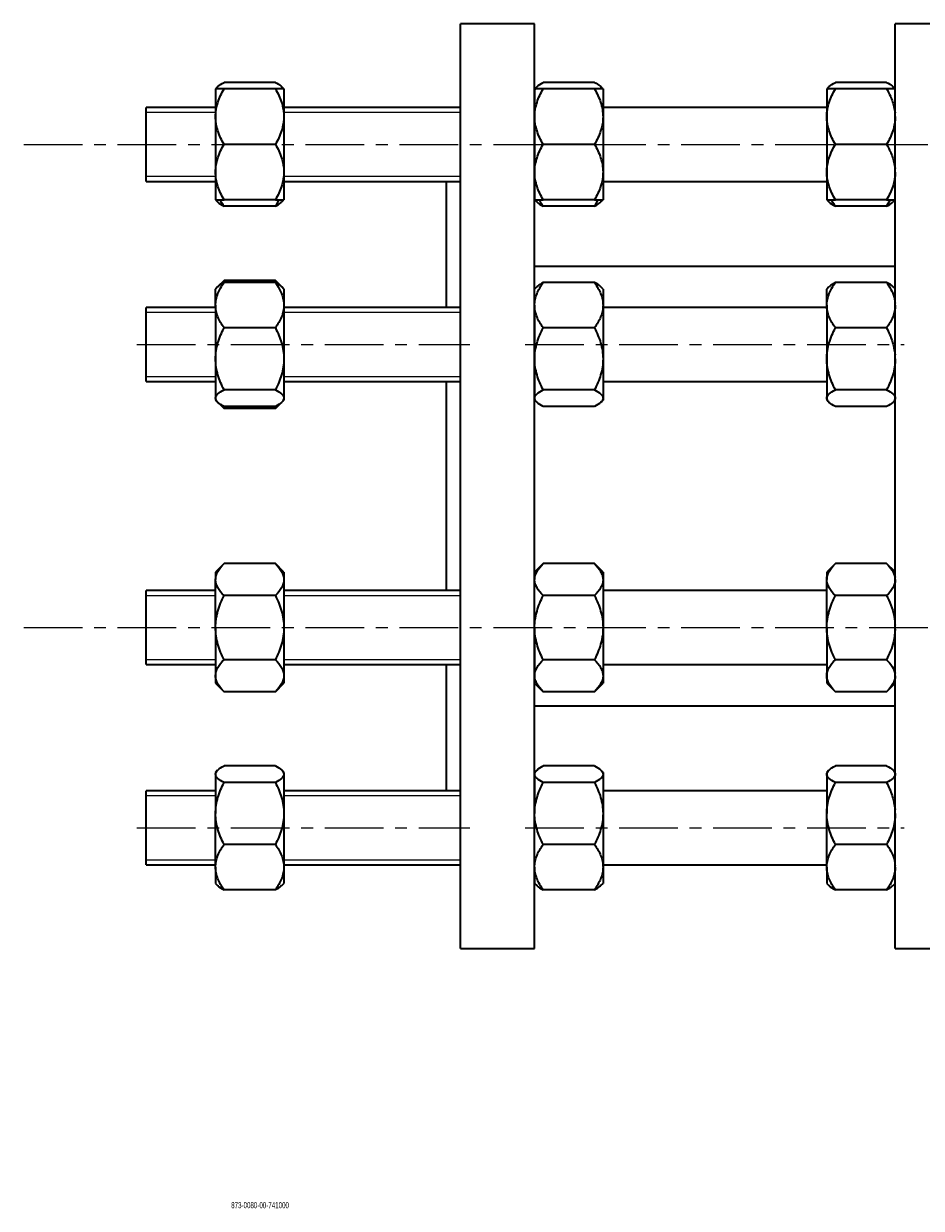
# Model space of a CAD drawing. Header units: millimetres. Extents: x -40 to 614, y 1 to 257.
# Tile 1 of 3: x -40 to 154, y 1 to 257. Entities that reach past the tile are written whole.
import ezdxf

# ---------------------------------------------------------------- set-up
doc = ezdxf.new("R2010")
doc.units = ezdxf.units.MM
doc.linetypes.add('CENTERX2', pattern=[20.32, 12.7, -2.54, 2.54, -2.54])
doc.layers.add('NOTE', color=7, linetype='Continuous')
doc.layers.add('SLD-0', color=179, linetype='Continuous')
doc.styles.add('SLDTEXTSTYLE0', font='TXT', dxfattribs={"width": 0.605})

msp = doc.modelspace()

# ---------------------------------------------------------------- linework, layer by layer
at = {"color": 7, "linetype": 'Continuous', "lineweight": 35}
for p, q in [((70.26, 257.48), (54.26, 257.48)), ((54.26, 57.48), (54.26, 257.48)), ((70.26, 57.48), (70.26, 257.48)), ((164.26, 257.48), (148.26, 257.48)), ((148.26, 57.48), (148.26, 257.48)), ((1.71, 243.84), (1.26, 243.39)), ((1.26, 243.39), (1.26, 237.39)), ((14.2, 244.78), (3.12, 244.78)), ((14.2, 243.39), (3.12, 243.39)), ((16.06, 243.39), (15.6, 243.85)), ((16.06, 243.39), (16.06, 237.39)), ((70.74, 243.84), (70.29, 243.39)), ((70.29, 243.39), (70.29, 237.39)), ((83.23, 244.78), (72.15, 244.78)), ((83.23, 243.39), (72.15, 243.39)), ((85.09, 243.39), (84.63, 243.85)), ((85.09, 243.39), (85.09, 237.39)), ((133.95, 243.84), (133.5, 243.39)), ((133.5, 243.39), (133.5, 237.39)), ((146.44, 244.78), (135.36, 244.78)), ((146.44, 243.39), (135.36, 243.39)), ((148.26, 243.43), (147.84, 243.85)), ((1.26, 239.39), (-13.74, 239.39)), ((-13.74, 231.39), (-13.74, 239.39)), ((54.26, 239.39), (16.06, 239.39)), ((70.29, 239.39), (70.26, 239.39)), ((133.5, 239.39), (85.09, 239.39)), ((1.26, 237.39), (1.26, 225.39)), ((16.06, 237.39), (16.06, 225.39)), ((70.29, 237.39), (70.29, 225.39)), ((85.09, 237.39), (85.09, 225.39)), ((133.5, 237.39), (133.5, 225.39)), ((-13.74, 223.39), (-13.74, 231.39)), ((14.2, 231.39), (3.12, 231.39)), ((83.23, 231.39), (72.15, 231.39)), ((146.44, 231.39), (135.36, 231.39)), ((-13.74, 223.39), (1.26, 223.39)), ((1.26, 225.39), (1.26, 219.39)), ((16.06, 225.39), (16.06, 219.39)), ((16.06, 223.39), (54.26, 223.39)), ((51.26, 196.1), (51.26, 223.39)), ((70.26, 223.39), (70.29, 223.39)), ((70.29, 225.39), (70.29, 219.39)), ((85.09, 225.39), (85.09, 219.39)), ((85.09, 223.39), (133.5, 223.39)), ((133.5, 225.39), (133.5, 219.39)), ((1.26, 219.39), (1.71, 218.95)), ((14.2, 219.39), (3.12, 219.39)), ((14.2, 218.01), (3.12, 218.01)), ((14.95, 219.39), (14.2, 218.01)), ((15.6, 218.93), (16.06, 219.39)), ((70.29, 219.39), (70.74, 218.95)), ((83.23, 219.39), (72.15, 219.39)), ((83.23, 218.01), (72.15, 218.01)), ((83.98, 219.39), (83.23, 218.01)), ((84.63, 218.93), (85.09, 219.39)), ((133.5, 219.39), (133.95, 218.95)), ((146.44, 219.39), (135.36, 219.39)), ((146.44, 218.01), (135.36, 218.01)), ((147.19, 219.39), (146.44, 218.01)), ((147.84, 218.93), (148.26, 219.35)), ((148.26, 204.98), (70.26, 204.98)), ((1.72, 200.56), (1.26, 200.1)), ((1.26, 196.58), (1.26, 200.1)), ((3.12, 201.95), (1.72, 200.56)), ((2.36, 201.01), (3.12, 201.95)), ((14.2, 201.95), (3.12, 201.95)), ((14.2, 201.48), (3.12, 201.48)), ((15.61, 200.55), (14.2, 201.95)), ((14.2, 201.95), (15.05, 200.94)), ((16.06, 200.1), (15.61, 200.55)), ((16.06, 200.1), (16.06, 196.58)), ((70.75, 200.56), (70.29, 200.1)), ((70.29, 196.58), (70.29, 200.1)), ((83.23, 201.48), (72.15, 201.48)), ((85.09, 200.1), (84.64, 200.55)), ((85.09, 200.1), (85.09, 196.58)), ((133.96, 200.56), (133.5, 200.1)), ((133.5, 196.58), (133.5, 200.1)), ((146.44, 201.48), (135.36, 201.48)), ((148.26, 200.14), (147.85, 200.55)), ((1.26, 196.1), (-13.74, 196.1)), ((-13.74, 182.44), (-13.74, 196.1)), ((1.26, 196.58), (1.26, 184.99)), ((16.06, 196.58), (16.06, 184.99)), ((54.26, 196.1), (16.06, 196.1)), ((70.29, 196.1), (70.26, 196.1)), ((70.29, 196.58), (70.29, 184.99)), ((85.09, 196.58), (85.09, 184.99)), ((133.5, 196.1), (85.09, 196.1)), ((133.5, 196.58), (133.5, 184.99)), ((14.2, 191.68), (3.12, 191.68)), ((83.23, 191.68), (72.15, 191.68)), ((146.44, 191.68), (135.36, 191.68)), ((1.26, 184.99), (1.26, 176.51)), ((16.06, 184.99), (16.06, 176.51)), ((70.29, 184.99), (70.29, 176.51)), ((85.09, 184.99), (85.09, 176.51)), ((133.5, 184.99), (133.5, 176.51)), ((-13.74, 180.1), (-13.74, 182.44)), ((-13.74, 180.1), (1.26, 180.1)), ((16.06, 180.1), (54.26, 180.1)), ((51.26, 134.87), (51.26, 180.1)), ((70.26, 180.1), (70.29, 180.1)), ((85.09, 180.1), (133.5, 180.1)), ((14.2, 178.3), (3.12, 178.3)), ((83.23, 178.3), (72.15, 178.3)), ((146.44, 178.3), (135.36, 178.3)), ((1.26, 176.51), (1.26, 176.1)), ((1.26, 176.1), (1.72, 175.64)), ((1.81, 175.54), (3.12, 174.24)), ((3.12, 174.24), (2.31, 175.22)), ((14.2, 174.71), (3.12, 174.71)), ((14.2, 174.24), (3.12, 174.24)), ((14.2, 174.24), (15.57, 175.61)), ((14.98, 175.22), (14.2, 174.24)), ((15.61, 175.65), (16.06, 176.1)), ((16.06, 176.51), (16.06, 176.1)), ((70.29, 176.51), (70.29, 176.1)), ((70.29, 176.1), (70.75, 175.64)), ((83.23, 174.71), (72.15, 174.71)), ((84.64, 175.65), (85.09, 176.1)), ((85.09, 176.51), (85.09, 176.1)), ((133.5, 176.51), (133.5, 176.1)), ((133.5, 176.1), (133.96, 175.64)), ((146.44, 174.71), (135.36, 174.71)), ((147.85, 175.65), (148.26, 176.06)), ((3.12, 140.72), (1.26, 138.87)), ((1.26, 138.87), (1.26, 137.26)), ((14.2, 140.72), (3.12, 140.72)), ((16.06, 138.87), (14.2, 140.72)), ((16.06, 138.87), (16.06, 137.26)), ((72.15, 140.72), (70.29, 138.87)), ((70.29, 138.87), (70.29, 137.26)), ((83.23, 140.72), (72.15, 140.72)), ((85.09, 138.87), (83.23, 140.72)), ((85.09, 138.87), (85.09, 137.26)), ((135.36, 140.72), (133.5, 138.87)), ((133.5, 138.87), (133.5, 137.26)), ((146.44, 140.72), (135.36, 140.72)), ((148.26, 138.91), (146.44, 140.72)), ((1.26, 126.87), (1.26, 137.26)), ((16.06, 137.26), (16.06, 126.87)), ((70.29, 126.87), (70.29, 137.26)), ((85.09, 137.26), (85.09, 126.87)), ((133.5, 126.87), (133.5, 137.26)), ((1.26, 134.87), (-13.74, 134.87)), ((-13.74, 118.87), (-13.74, 134.87)), ((14.2, 133.8), (3.12, 133.8)), ((54.26, 134.87), (16.06, 134.87)), ((70.29, 134.87), (70.26, 134.87)), ((83.23, 133.8), (72.15, 133.8)), ((133.5, 134.87), (85.09, 134.87)), ((146.44, 133.8), (135.36, 133.8)), ((1.26, 126.87), (1.26, 116.48)), ((16.06, 126.87), (16.06, 116.48)), ((70.29, 126.87), (70.29, 116.48)), ((85.09, 126.87), (85.09, 116.48)), ((133.5, 126.87), (133.5, 116.48)), ((-13.74, 118.87), (1.26, 118.87)), ((14.2, 119.94), (3.12, 119.94)), ((16.06, 118.87), (54.26, 118.87)), ((51.26, 91.57), (51.26, 118.87)), ((70.26, 118.87), (70.29, 118.87)), ((83.23, 119.94), (72.15, 119.94)), ((85.09, 118.87), (133.5, 118.87)), ((146.44, 119.94), (135.36, 119.94)), ((1.26, 116.48), (1.26, 114.87)), ((16.06, 116.48), (16.06, 114.87)), ((70.29, 116.48), (70.29, 114.87)), ((85.09, 116.48), (85.09, 114.87)), ((133.5, 116.48), (133.5, 114.87)), ((1.26, 114.87), (3.12, 113.01)), ((14.2, 113.01), (3.12, 113.01)), ((14.2, 113.01), (16.06, 114.87)), ((70.29, 114.87), (72.15, 113.01)), ((83.23, 113.01), (72.15, 113.01)), ((83.23, 113.01), (85.09, 114.87)), ((133.5, 114.87), (135.36, 113.01)), ((146.44, 113.01), (135.36, 113.01)), ((146.44, 113.01), (148.26, 114.83)), ((70.26, 109.98), (148.26, 109.98)), ((1.71, 96.02), (1.26, 95.57)), ((1.26, 95.57), (1.26, 95.16)), ((1.26, 95.16), (1.26, 86.68)), ((14.2, 96.96), (3.12, 96.96)), ((16.06, 95.57), (15.6, 96.03)), ((16.06, 95.57), (16.06, 95.16)), ((16.06, 95.16), (16.06, 86.68)), ((70.74, 96.02), (70.29, 95.57)), ((70.29, 95.57), (70.29, 95.16)), ((70.29, 95.16), (70.29, 86.68)), ((83.23, 96.96), (72.15, 96.96)), ((85.09, 95.57), (84.63, 96.03)), ((85.09, 95.57), (85.09, 95.16)), ((85.09, 95.16), (85.09, 86.68)), ((133.95, 96.02), (133.5, 95.57)), ((133.5, 95.57), (133.5, 95.16)), ((133.5, 95.16), (133.5, 86.68)), ((146.44, 96.96), (135.36, 96.96)), ((148.26, 95.61), (147.84, 96.03)), ((14.2, 93.37), (3.12, 93.37)), ((83.23, 93.37), (72.15, 93.37)), ((146.44, 93.37), (135.36, 93.37)), ((1.26, 91.57), (-13.74, 91.57)), ((-13.74, 75.57), (-13.74, 91.57)), ((54.26, 91.57), (16.06, 91.57)), ((70.29, 91.57), (70.26, 91.57)), ((133.5, 91.57), (85.09, 91.57)), ((1.26, 75.09), (1.26, 86.68)), ((16.06, 86.68), (16.06, 75.09)), ((70.29, 75.09), (70.29, 86.68)), ((85.09, 86.68), (85.09, 75.09)), ((133.5, 75.09), (133.5, 86.68)), ((14.2, 79.99), (3.12, 79.99)), ((83.23, 79.99), (72.15, 79.99)), ((146.44, 79.99), (135.36, 79.99)), ((-13.74, 75.57), (1.26, 75.57)), ((1.26, 75.09), (1.26, 71.57)), ((16.06, 75.57), (54.26, 75.57)), ((16.06, 75.09), (16.06, 71.57)), ((70.26, 75.57), (70.29, 75.57)), ((70.29, 75.09), (70.29, 71.57)), ((85.09, 75.57), (133.5, 75.57)), ((85.09, 75.09), (85.09, 71.57)), ((133.5, 75.09), (133.5, 71.57)), ((1.26, 71.57), (1.71, 71.12)), ((14.2, 70.19), (3.12, 70.19)), ((15.6, 71.11), (16.06, 71.57)), ((70.29, 71.57), (70.74, 71.12)), ((83.23, 70.19), (72.15, 70.19)), ((84.63, 71.11), (85.09, 71.57)), ((133.5, 71.57), (133.95, 71.12)), ((146.44, 70.19), (135.36, 70.19)), ((147.84, 71.11), (148.26, 71.53)), ((54.26, 57.48), (70.26, 57.48)), ((148.26, 57.48), (164.26, 57.48))]:
    msp.add_line(p, q, dxfattribs=at)
at = {"color": 7, "linetype": 'Continuous', "lineweight": 18}
for p, q in [((1.26, 238.29), (-13.74, 238.29)), ((54.26, 238.29), (16.06, 238.29)), ((-13.74, 224.49), (1.26, 224.49)), ((16.06, 224.49), (54.26, 224.49)), ((1.26, 195), (-13.74, 195)), ((54.26, 195), (16.06, 195)), ((-13.74, 181.2), (1.26, 181.2)), ((16.06, 181.2), (54.26, 181.2)), ((1.26, 133.77), (-13.74, 133.77)), ((54.26, 133.77), (16.06, 133.77)), ((-13.74, 119.97), (1.26, 119.97)), ((16.06, 119.97), (54.26, 119.97)), ((1.26, 90.47), (-13.74, 90.47)), ((54.26, 90.47), (16.06, 90.47)), ((-13.74, 76.67), (1.26, 76.67)), ((16.06, 76.67), (54.26, 76.67))]:
    msp.add_line(p, q, dxfattribs=at)
at = {"color": 7, "linetype": 'Continuous', "lineweight": 35}
for points, knots in [([(1.26, 237.39), (1.26, 238.44), (1.44, 239.46), (2.11, 241.49), (2.57, 242.45), (3.12, 243.39)], [0, 0, 0, 0, 0.5, 0.5, 1, 1, 1, 1]), ([(3.12, 243.39), (2.85, 243.39), (2.59, 243.39), (2.14, 243.39), (1.94, 243.39), (1.61, 243.39), (1.48, 243.39), (1.3, 243.39), (1.26, 243.39), (1.26, 243.39)], [0, 0, 0, 0, 0.25, 0.25, 0.5, 0.5, 0.75, 0.75, 1, 1, 1, 1]), ([(1.46, 243.34), (1.54, 243.53), (1.73, 244.04), (2.59, 244.5), (3.12, 244.78)], [0, 0, 0, 0, 0.3876435, 1, 1, 1, 1]), ([(14.2, 244.78), (14.66, 244.53), (15.47, 244.09), (15.76, 243.61), (15.89, 243.39)], [0, 0, 0, 0, 0.554745, 1, 1, 1, 1]), ([(14.2, 243.39), (14.75, 242.45), (15.21, 241.49), (15.7, 240), (15.83, 239.49), (16.01, 238.45), (16.06, 237.92), (16.06, 237.39)], [0, 0, 0, 0, 0.5, 0.5, 0.75, 0.75, 1, 1, 1, 1]), ([(16.06, 243.39), (16.06, 243.39), (16.01, 243.39), (15.88, 243.39), (15.83, 243.39), (15.7, 243.39), (15.62, 243.39), (15.21, 243.39), (14.74, 243.39), (14.2, 243.39)], [0, 0, 0, 0, 0.25, 0.25, 0.375, 0.375, 0.5, 0.5, 1, 1, 1, 1]), ([(70.29, 237.39), (70.29, 238.44), (70.48, 239.46), (71.14, 241.49), (71.61, 242.45), (72.15, 243.39)], [0, 0, 0, 0, 0.5, 0.5, 1, 1, 1, 1]), ([(72.15, 243.39), (71.88, 243.39), (71.62, 243.39), (71.17, 243.39), (70.98, 243.39), (70.65, 243.39), (70.51, 243.39), (70.34, 243.39), (70.29, 243.39), (70.29, 243.39)], [0, 0, 0, 0, 0.25, 0.25, 0.5, 0.5, 0.75, 0.75, 1, 1, 1, 1]), ([(70.44, 243.25), (70.53, 243.48), (70.73, 244.01), (71.63, 244.5), (72.15, 244.78)], [0, 0, 0, 0, 0.41914, 1, 1, 1, 1]), ([(83.23, 244.78), (83.69, 244.53), (84.5, 244.09), (84.79, 243.61), (84.92, 243.39)], [0, 0, 0, 0, 0.554745, 1, 1, 1, 1]), ([(83.23, 243.39), (83.78, 242.45), (84.24, 241.49), (84.73, 240), (84.86, 239.49), (85.04, 238.45), (85.09, 237.92), (85.09, 237.39)], [0, 0, 0, 0, 0.5, 0.5, 0.75, 0.75, 1, 1, 1, 1]), ([(85.09, 243.39), (85.09, 243.39), (85.05, 243.39), (84.91, 243.39), (84.86, 243.39), (84.73, 243.39), (84.65, 243.39), (84.24, 243.39), (83.77, 243.39), (83.23, 243.39)], [0, 0, 0, 0, 0.25, 0.25, 0.375, 0.375, 0.5, 0.5, 1, 1, 1, 1]), ([(133.5, 237.39), (133.5, 238.44), (133.68, 239.46), (134.35, 241.49), (134.81, 242.45), (135.36, 243.39)], [0, 0, 0, 0, 0.5, 0.5, 1, 1, 1, 1]), ([(135.36, 243.39), (135.09, 243.39), (134.83, 243.39), (134.38, 243.39), (134.18, 243.39), (133.85, 243.39), (133.72, 243.39), (133.54, 243.39), (133.5, 243.39), (133.5, 243.39)], [0, 0, 0, 0, 0.25, 0.25, 0.5, 0.5, 0.75, 0.75, 1, 1, 1, 1]), ([(133.65, 243.25), (133.74, 243.48), (133.94, 244.01), (134.84, 244.5), (135.36, 244.78)], [0, 0, 0, 0, 0.41914, 1, 1, 1, 1]), ([(146.44, 244.78), (146.9, 244.53), (147.71, 244.09), (148, 243.61), (148.13, 243.39)], [0, 0, 0, 0, 0.554745, 1, 1, 1, 1]), ([(146.44, 243.39), (146.89, 242.57), (147.79, 240.91), (148.1, 239.1), (148.26, 238.19)], [0, 0, 0, 0, 0.495227, 1, 1, 1, 1]), ([(148.3, 243.39), (148.3, 243.39), (148.25, 243.39), (148.12, 243.39), (148.07, 243.39), (147.94, 243.39), (147.86, 243.39), (147.45, 243.39), (146.98, 243.39), (146.44, 243.39)], [0, 0, 0, 0, 0.25, 0.25, 0.375, 0.375, 0.5, 0.5, 1, 1, 1, 1]), ([(3.12, 231.39), (2.57, 232.33), (2.11, 233.3), (1.62, 234.79), (1.49, 235.3), (1.31, 236.33), (1.26, 236.87), (1.26, 237.39)], [0, 0, 0, 0, 0.5, 0.5, 0.75, 0.75, 1, 1, 1, 1]), ([(16.06, 237.39), (16.06, 236.35), (15.87, 235.32), (15.21, 233.3), (14.75, 232.33), (14.2, 231.39)], [0, 0, 0, 0, 0.5, 0.5, 1, 1, 1, 1]), ([(72.15, 231.39), (71.6, 232.33), (71.14, 233.3), (70.65, 234.79), (70.52, 235.3), (70.34, 236.33), (70.29, 236.87), (70.29, 237.39)], [0, 0, 0, 0, 0.5, 0.5, 0.75, 0.75, 1, 1, 1, 1]), ([(85.09, 237.39), (85.09, 236.35), (84.91, 235.32), (84.24, 233.3), (83.78, 232.33), (83.23, 231.39)], [0, 0, 0, 0, 0.5, 0.5, 1, 1, 1, 1]), ([(135.36, 231.39), (134.81, 232.33), (134.35, 233.3), (133.86, 234.79), (133.73, 235.3), (133.55, 236.33), (133.5, 236.87), (133.5, 237.39)], [0, 0, 0, 0, 0.5, 0.5, 0.75, 0.75, 1, 1, 1, 1]), ([(148.3, 237.39), (148.3, 236.35), (148.12, 235.32), (147.45, 233.3), (146.99, 232.33), (146.44, 231.39)], [0, 0, 0, 0, 0.5, 0.5, 1, 1, 1, 1]), ([(1.26, 225.39), (1.26, 226.44), (1.44, 227.46), (2.11, 229.49), (2.57, 230.45), (3.12, 231.39)], [0, 0, 0, 0, 0.5, 0.5, 1, 1, 1, 1]), ([(14.2, 231.39), (14.75, 230.45), (15.21, 229.49), (15.7, 228), (15.83, 227.49), (16.01, 226.45), (16.06, 225.92), (16.06, 225.39)], [0, 0, 0, 0, 0.5, 0.5, 0.75, 0.75, 1, 1, 1, 1]), ([(70.29, 225.39), (70.29, 226.44), (70.48, 227.46), (71.14, 229.49), (71.61, 230.45), (72.15, 231.39)], [0, 0, 0, 0, 0.5, 0.5, 1, 1, 1, 1]), ([(83.23, 231.39), (83.78, 230.45), (84.24, 229.49), (84.73, 228), (84.86, 227.49), (85.04, 226.45), (85.09, 225.92), (85.09, 225.39)], [0, 0, 0, 0, 0.5, 0.5, 0.75, 0.75, 1, 1, 1, 1]), ([(133.5, 225.39), (133.5, 226.44), (133.68, 227.46), (134.35, 229.49), (134.81, 230.45), (135.36, 231.39)], [0, 0, 0, 0, 0.5, 0.5, 1, 1, 1, 1]), ([(146.44, 231.39), (146.89, 230.57), (147.79, 228.91), (148.1, 227.1), (148.26, 226.19)], [0, 0, 0, 0, 0.495227, 1, 1, 1, 1]), ([(3.12, 219.39), (2.57, 220.33), (2.11, 221.3), (1.62, 222.79), (1.49, 223.3), (1.31, 224.33), (1.26, 224.87), (1.26, 225.39)], [0, 0, 0, 0, 0.5, 0.5, 0.75, 0.75, 1, 1, 1, 1]), ([(16.06, 225.39), (16.06, 224.35), (15.87, 223.32), (15.21, 221.3), (14.75, 220.33), (14.2, 219.39)], [0, 0, 0, 0, 0.5, 0.5, 1, 1, 1, 1]), ([(72.15, 219.39), (71.6, 220.33), (71.14, 221.3), (70.65, 222.79), (70.52, 223.3), (70.34, 224.33), (70.29, 224.87), (70.29, 225.39)], [0, 0, 0, 0, 0.5, 0.5, 0.75, 0.75, 1, 1, 1, 1]), ([(85.09, 225.39), (85.09, 224.35), (84.91, 223.32), (84.24, 221.3), (83.78, 220.33), (83.23, 219.39)], [0, 0, 0, 0, 0.5, 0.5, 1, 1, 1, 1]), ([(135.36, 219.39), (134.81, 220.33), (134.35, 221.3), (133.86, 222.79), (133.73, 223.3), (133.55, 224.33), (133.5, 224.87), (133.5, 225.39)], [0, 0, 0, 0, 0.5, 0.5, 0.75, 0.75, 1, 1, 1, 1]), ([(148.3, 225.39), (148.3, 224.35), (148.12, 223.32), (147.45, 221.3), (146.99, 220.33), (146.44, 219.39)], [0, 0, 0, 0, 0.5, 0.5, 1, 1, 1, 1]), ([(1.26, 219.39), (1.26, 219.39), (1.3, 219.39), (1.44, 219.39), (1.49, 219.39), (1.62, 219.39), (1.7, 219.39), (2.11, 219.39), (2.58, 219.39), (3.12, 219.39)], [0, 0, 0, 0, 0.25, 0.25, 0.375, 0.375, 0.5, 0.5, 1, 1, 1, 1]), ([(1.73, 218.97), (1.75, 218.94), (1.93, 218.6), (2.55, 218.29), (3.12, 218.01)], [0, 0, 0, 0, 0.09752, 1, 1, 1, 1]), ([(3.12, 218.01), (3.05, 218.1), (2.73, 218.55), (2.48, 219.02), (2.28, 219.39)], [0, 0, 0, 0, 0.207763, 1, 1, 1, 1]), ([(14.2, 219.39), (14.47, 219.39), (14.73, 219.39), (15.18, 219.39), (15.37, 219.39), (15.7, 219.39), (15.84, 219.39), (16.01, 219.39), (16.06, 219.39), (16.06, 219.39)], [0, 0, 0, 0, 0.25, 0.25, 0.5, 0.5, 0.75, 0.75, 1, 1, 1, 1]), ([(14.2, 218.01), (14.68, 218.25), (15.28, 218.56), (15.51, 218.9), (15.56, 218.97)], [0, 0, 0, 0, 0.788468, 1, 1, 1, 1]), ([(70.29, 219.39), (70.29, 219.39), (70.34, 219.39), (70.47, 219.39), (70.52, 219.39), (70.65, 219.39), (70.73, 219.39), (71.14, 219.39), (71.61, 219.39), (72.15, 219.39)], [0, 0, 0, 0, 0.25, 0.25, 0.375, 0.375, 0.5, 0.5, 1, 1, 1, 1]), ([(70.76, 218.97), (70.78, 218.94), (70.96, 218.6), (71.58, 218.29), (72.15, 218.01)], [0, 0, 0, 0, 0.09752, 1, 1, 1, 1]), ([(72.15, 218.01), (72.08, 218.1), (71.77, 218.55), (71.51, 219.02), (71.31, 219.39)], [0, 0, 0, 0, 0.207763, 1, 1, 1, 1]), ([(83.23, 219.39), (83.51, 219.39), (83.76, 219.39), (84.21, 219.39), (84.41, 219.39), (84.74, 219.39), (84.87, 219.39), (85.05, 219.39), (85.09, 219.39), (85.09, 219.39)], [0, 0, 0, 0, 0.25, 0.25, 0.5, 0.5, 0.75, 0.75, 1, 1, 1, 1]), ([(83.23, 218.01), (83.71, 218.25), (84.31, 218.56), (84.54, 218.9), (84.59, 218.97)], [0, 0, 0, 0, 0.788468, 1, 1, 1, 1]), ([(133.5, 219.39), (133.5, 219.39), (133.55, 219.39), (133.68, 219.39), (133.73, 219.39), (133.86, 219.39), (133.94, 219.39), (134.35, 219.39), (134.82, 219.39), (135.36, 219.39)], [0, 0, 0, 0, 0.25, 0.25, 0.375, 0.375, 0.5, 0.5, 1, 1, 1, 1]), ([(133.97, 218.97), (133.99, 218.94), (134.17, 218.6), (134.79, 218.29), (135.36, 218.01)], [0, 0, 0, 0, 0.09752, 1, 1, 1, 1]), ([(135.36, 218.01), (135.29, 218.1), (134.97, 218.55), (134.72, 219.02), (134.52, 219.39)], [0, 0, 0, 0, 0.207763, 1, 1, 1, 1]), ([(146.44, 219.39), (146.71, 219.39), (146.97, 219.39), (147.42, 219.39), (147.61, 219.39), (147.94, 219.39), (148.08, 219.39), (148.25, 219.39), (148.3, 219.39), (148.3, 219.39)], [0, 0, 0, 0, 0.25, 0.25, 0.5, 0.5, 0.75, 0.75, 1, 1, 1, 1]), ([(146.44, 218.01), (146.92, 218.25), (147.52, 218.56), (147.75, 218.9), (147.8, 218.97)], [0, 0, 0, 0, 0.788468, 1, 1, 1, 1]), ([(1.26, 196.58), (1.26, 197.01), (1.3, 197.43), (1.44, 198.06), (1.49, 198.27), (1.62, 198.69), (1.7, 198.9), (2.11, 199.93), (2.58, 200.72), (3.12, 201.48)], [0, 0, 0, 0, 0.25, 0.25, 0.375, 0.375, 0.5, 0.5, 1, 1, 1, 1]), ([(3.12, 201.48), (2.64, 201.24), (2.04, 200.93), (1.81, 200.59), (1.76, 200.52)], [0, 0, 0, 0, 0.788468, 1, 1, 1, 1]), ([(14.2, 201.48), (14.47, 201.1), (14.73, 200.71), (15.18, 199.92), (15.37, 199.52), (15.7, 198.7), (15.84, 198.28), (16.01, 197.43), (16.06, 197.01), (16.06, 196.58)], [0, 0, 0, 0, 0.25, 0.25, 0.5, 0.5, 0.75, 0.75, 1, 1, 1, 1]), ([(15.59, 200.52), (15.57, 200.55), (15.39, 200.89), (14.77, 201.2), (14.2, 201.48)], [0, 0, 0, 0, 0.09752, 1, 1, 1, 1]), ([(70.29, 196.58), (70.29, 197.01), (70.34, 197.43), (70.47, 198.06), (70.52, 198.27), (70.65, 198.69), (70.73, 198.9), (71.14, 199.93), (71.61, 200.72), (72.15, 201.48)], [0, 0, 0, 0, 0.25, 0.25, 0.375, 0.375, 0.5, 0.5, 1, 1, 1, 1]), ([(72.15, 201.48), (71.67, 201.24), (71.07, 200.93), (70.84, 200.59), (70.79, 200.52)], [0, 0, 0, 0, 0.788468, 1, 1, 1, 1]), ([(83.23, 201.48), (83.51, 201.1), (83.76, 200.71), (84.21, 199.92), (84.41, 199.52), (84.74, 198.7), (84.87, 198.28), (85.05, 197.43), (85.09, 197.01), (85.09, 196.58)], [0, 0, 0, 0, 0.25, 0.25, 0.5, 0.5, 0.75, 0.75, 1, 1, 1, 1]), ([(84.62, 200.52), (84.6, 200.55), (84.42, 200.89), (83.8, 201.2), (83.23, 201.48)], [0, 0, 0, 0, 0.09752, 1, 1, 1, 1]), ([(133.5, 196.58), (133.5, 197.01), (133.55, 197.43), (133.68, 198.06), (133.73, 198.27), (133.86, 198.69), (133.94, 198.9), (134.35, 199.93), (134.82, 200.72), (135.36, 201.48)], [0, 0, 0, 0, 0.25, 0.25, 0.375, 0.375, 0.5, 0.5, 1, 1, 1, 1]), ([(135.36, 201.48), (134.88, 201.24), (134.28, 200.93), (134.05, 200.59), (134, 200.52)], [0, 0, 0, 0, 0.788468, 1, 1, 1, 1]), ([(146.44, 201.48), (146.51, 201.39), (146.93, 200.78), (147.61, 199.61), (148.17, 198.18), (148.24, 197.27), (148.26, 196.95)], [0, 0, 0, 0, 0.065927, 0.428728, 0.798575, 1, 1, 1, 1]), ([(147.83, 200.52), (147.81, 200.55), (147.63, 200.89), (147.01, 201.2), (146.44, 201.48)], [0, 0, 0, 0, 0.09752, 1, 1, 1, 1]), ([(3.12, 191.68), (2.85, 192.07), (2.59, 192.46), (2.14, 193.25), (1.94, 193.65), (1.61, 194.47), (1.48, 194.89), (1.3, 195.74), (1.26, 196.16), (1.26, 196.58)], [0, 0, 0, 0, 0.25, 0.25, 0.5, 0.5, 0.75, 0.75, 1, 1, 1, 1]), ([(16.06, 196.58), (16.06, 196.16), (16.01, 195.74), (15.88, 195.1), (15.83, 194.89), (15.7, 194.47), (15.62, 194.26), (15.21, 193.23), (14.74, 192.45), (14.2, 191.68)], [0, 0, 0, 0, 0.25, 0.25, 0.375, 0.375, 0.5, 0.5, 1, 1, 1, 1]), ([(72.15, 191.68), (71.88, 192.07), (71.62, 192.46), (71.17, 193.25), (70.98, 193.65), (70.65, 194.47), (70.51, 194.89), (70.34, 195.74), (70.29, 196.16), (70.29, 196.58)], [0, 0, 0, 0, 0.25, 0.25, 0.5, 0.5, 0.75, 0.75, 1, 1, 1, 1]), ([(85.09, 196.58), (85.09, 196.16), (85.05, 195.74), (84.91, 195.1), (84.86, 194.89), (84.73, 194.47), (84.65, 194.26), (84.24, 193.23), (83.77, 192.45), (83.23, 191.68)], [0, 0, 0, 0, 0.25, 0.25, 0.375, 0.375, 0.5, 0.5, 1, 1, 1, 1]), ([(135.36, 191.68), (135.09, 192.07), (134.83, 192.46), (134.38, 193.25), (134.18, 193.65), (133.85, 194.47), (133.72, 194.89), (133.54, 195.74), (133.5, 196.16), (133.5, 196.58)], [0, 0, 0, 0, 0.25, 0.25, 0.5, 0.5, 0.75, 0.75, 1, 1, 1, 1]), ([(148.3, 196.58), (148.3, 196.16), (148.25, 195.74), (148.12, 195.1), (148.07, 194.89), (147.94, 194.47), (147.86, 194.26), (147.45, 193.23), (146.98, 192.45), (146.44, 191.68)], [0, 0, 0, 0, 0.25, 0.25, 0.375, 0.375, 0.5, 0.5, 1, 1, 1, 1]), ([(1.26, 184.99), (1.26, 186.16), (1.44, 187.3), (2.11, 189.56), (2.57, 190.64), (3.12, 191.68)], [0, 0, 0, 0, 0.5, 0.5, 1, 1, 1, 1]), ([(14.2, 191.68), (14.75, 190.63), (15.21, 189.56), (15.7, 187.89), (15.83, 187.33), (16.01, 186.17), (16.06, 185.58), (16.06, 184.99)], [0, 0, 0, 0, 0.5, 0.5, 0.75, 0.75, 1, 1, 1, 1]), ([(70.29, 184.99), (70.29, 186.16), (70.48, 187.3), (71.14, 189.56), (71.61, 190.64), (72.15, 191.68)], [0, 0, 0, 0, 0.5, 0.5, 1, 1, 1, 1]), ([(83.23, 191.68), (83.78, 190.63), (84.24, 189.56), (84.73, 187.89), (84.86, 187.33), (85.04, 186.17), (85.09, 185.58), (85.09, 184.99)], [0, 0, 0, 0, 0.5, 0.5, 0.75, 0.75, 1, 1, 1, 1]), ([(133.5, 184.99), (133.5, 186.16), (133.68, 187.3), (134.35, 189.56), (134.81, 190.64), (135.36, 191.68)], [0, 0, 0, 0, 0.5, 0.5, 1, 1, 1, 1]), ([(146.44, 191.68), (146.89, 190.77), (147.79, 188.92), (148.1, 186.9), (148.26, 185.88)], [0, 0, 0, 0, 0.495227, 1, 1, 1, 1]), ([(3.12, 178.3), (2.57, 179.35), (2.11, 180.42), (1.62, 182.09), (1.49, 182.66), (1.31, 183.81), (1.26, 184.41), (1.26, 184.99)], [0, 0, 0, 0, 0.5, 0.5, 0.75, 0.75, 1, 1, 1, 1]), ([(16.06, 184.99), (16.06, 183.83), (15.87, 182.68), (15.21, 180.43), (14.75, 179.35), (14.2, 178.3)], [0, 0, 0, 0, 0.5, 0.5, 1, 1, 1, 1]), ([(72.15, 178.3), (71.6, 179.35), (71.14, 180.42), (70.65, 182.09), (70.52, 182.66), (70.34, 183.81), (70.29, 184.41), (70.29, 184.99)], [0, 0, 0, 0, 0.5, 0.5, 0.75, 0.75, 1, 1, 1, 1]), ([(85.09, 184.99), (85.09, 183.83), (84.91, 182.68), (84.24, 180.43), (83.78, 179.35), (83.23, 178.3)], [0, 0, 0, 0, 0.5, 0.5, 1, 1, 1, 1]), ([(135.36, 178.3), (134.81, 179.35), (134.35, 180.42), (133.86, 182.09), (133.73, 182.66), (133.55, 183.81), (133.5, 184.41), (133.5, 184.99)], [0, 0, 0, 0, 0.5, 0.5, 0.75, 0.75, 1, 1, 1, 1]), ([(148.3, 184.99), (148.3, 183.83), (148.12, 182.68), (147.45, 180.43), (146.99, 179.35), (146.44, 178.3)], [0, 0, 0, 0, 0.5, 0.5, 1, 1, 1, 1]), ([(1.26, 176.51), (1.26, 176.82), (1.44, 177.13), (2.11, 177.73), (2.57, 178.02), (3.12, 178.3)], [0, 0, 0, 0, 0.5, 0.5, 1, 1, 1, 1]), ([(14.2, 178.3), (14.75, 178.02), (15.21, 177.73), (15.7, 177.28), (15.83, 177.13), (16.01, 176.82), (16.06, 176.66), (16.06, 176.51)], [0, 0, 0, 0, 0.5, 0.5, 0.75, 0.75, 1, 1, 1, 1]), ([(70.29, 176.51), (70.29, 176.82), (70.48, 177.13), (71.14, 177.73), (71.61, 178.02), (72.15, 178.3)], [0, 0, 0, 0, 0.5, 0.5, 1, 1, 1, 1]), ([(83.23, 178.3), (83.78, 178.02), (84.24, 177.73), (84.73, 177.28), (84.86, 177.13), (85.04, 176.82), (85.09, 176.66), (85.09, 176.51)], [0, 0, 0, 0, 0.5, 0.5, 0.75, 0.75, 1, 1, 1, 1]), ([(133.5, 176.51), (133.5, 176.82), (133.68, 177.13), (134.35, 177.73), (134.81, 178.02), (135.36, 178.3)], [0, 0, 0, 0, 0.5, 0.5, 1, 1, 1, 1]), ([(146.44, 178.3), (146.99, 178.02), (147.45, 177.73), (147.94, 177.28), (148.07, 177.13), (148.25, 176.82), (148.3, 176.66), (148.3, 176.51)], [0, 0, 0, 0, 0.5, 0.5, 0.75, 0.75, 1, 1, 1, 1]), ([(3.12, 174.71), (2.57, 174.99), (2.11, 175.28), (1.62, 175.73), (1.49, 175.88), (1.31, 176.19), (1.26, 176.35), (1.26, 176.51)], [0, 0, 0, 0, 0.5, 0.5, 0.75, 0.75, 1, 1, 1, 1]), ([(16.06, 176.51), (16.06, 176.19), (15.87, 175.89), (15.21, 175.28), (14.75, 174.99), (14.2, 174.71)], [0, 0, 0, 0, 0.5, 0.5, 1, 1, 1, 1]), ([(72.15, 174.71), (71.6, 174.99), (71.14, 175.28), (70.65, 175.73), (70.52, 175.88), (70.34, 176.19), (70.29, 176.35), (70.29, 176.51)], [0, 0, 0, 0, 0.5, 0.5, 0.75, 0.75, 1, 1, 1, 1]), ([(85.09, 176.51), (85.09, 176.19), (84.91, 175.89), (84.24, 175.28), (83.78, 174.99), (83.23, 174.71)], [0, 0, 0, 0, 0.5, 0.5, 1, 1, 1, 1]), ([(135.36, 174.71), (134.81, 174.99), (134.35, 175.28), (133.86, 175.73), (133.73, 175.88), (133.55, 176.19), (133.5, 176.35), (133.5, 176.51)], [0, 0, 0, 0, 0.5, 0.5, 0.75, 0.75, 1, 1, 1, 1]), ([(148.3, 176.51), (148.3, 176.19), (148.12, 175.89), (147.45, 175.28), (146.99, 174.99), (146.44, 174.71)], [0, 0, 0, 0, 0.5, 0.5, 1, 1, 1, 1]), ([(1.26, 137.26), (1.26, 137.86), (1.44, 138.46), (2.11, 139.62), (2.57, 140.18), (3.12, 140.72)], [0, 0, 0, 0, 0.5, 0.5, 1, 1, 1, 1]), ([(14.2, 140.72), (14.75, 140.18), (15.21, 139.63), (15.7, 138.76), (15.83, 138.47), (16.01, 137.87), (16.06, 137.56), (16.06, 137.26)], [0, 0, 0, 0, 0.5, 0.5, 0.75, 0.75, 1, 1, 1, 1]), ([(70.29, 137.26), (70.29, 137.86), (70.48, 138.46), (71.14, 139.62), (71.61, 140.18), (72.15, 140.72)], [0, 0, 0, 0, 0.5, 0.5, 1, 1, 1, 1]), ([(83.23, 140.72), (83.78, 140.18), (84.24, 139.63), (84.73, 138.76), (84.86, 138.47), (85.04, 137.87), (85.09, 137.56), (85.09, 137.26)], [0, 0, 0, 0, 0.5, 0.5, 0.75, 0.75, 1, 1, 1, 1]), ([(133.5, 137.26), (133.5, 137.86), (133.68, 138.46), (134.35, 139.62), (134.81, 140.18), (135.36, 140.72)], [0, 0, 0, 0, 0.5, 0.5, 1, 1, 1, 1]), ([(146.44, 140.72), (146.89, 140.25), (147.79, 139.29), (148.1, 138.25), (148.26, 137.72)], [0, 0, 0, 0, 0.495227, 1, 1, 1, 1]), ([(3.12, 133.8), (2.57, 134.34), (2.11, 134.9), (1.62, 135.76), (1.49, 136.05), (1.31, 136.65), (1.26, 136.96), (1.26, 137.26)], [0, 0, 0, 0, 0.5, 0.5, 0.75, 0.75, 1, 1, 1, 1]), ([(16.06, 137.26), (16.06, 136.66), (15.87, 136.07), (15.21, 134.9), (14.75, 134.34), (14.2, 133.8)], [0, 0, 0, 0, 0.5, 0.5, 1, 1, 1, 1]), ([(72.15, 133.8), (71.6, 134.34), (71.14, 134.9), (70.65, 135.76), (70.52, 136.05), (70.34, 136.65), (70.29, 136.96), (70.29, 137.26)], [0, 0, 0, 0, 0.5, 0.5, 0.75, 0.75, 1, 1, 1, 1]), ([(85.09, 137.26), (85.09, 136.66), (84.91, 136.07), (84.24, 134.9), (83.78, 134.34), (83.23, 133.8)], [0, 0, 0, 0, 0.5, 0.5, 1, 1, 1, 1]), ([(135.36, 133.8), (134.81, 134.34), (134.35, 134.9), (133.86, 135.76), (133.73, 136.05), (133.55, 136.65), (133.5, 136.96), (133.5, 137.26)], [0, 0, 0, 0, 0.5, 0.5, 0.75, 0.75, 1, 1, 1, 1]), ([(148.3, 137.26), (148.3, 136.66), (148.12, 136.07), (147.45, 134.9), (146.99, 134.34), (146.44, 133.8)], [0, 0, 0, 0, 0.5, 0.5, 1, 1, 1, 1]), ([(1.26, 126.87), (1.26, 127.47), (1.3, 128.07), (1.44, 128.96), (1.49, 129.26), (1.62, 129.85), (1.7, 130.15), (2.11, 131.61), (2.58, 132.72), (3.12, 133.8)], [0, 0, 0, 0, 0.25, 0.25, 0.375, 0.375, 0.5, 0.5, 1, 1, 1, 1]), ([(14.2, 133.8), (14.47, 133.26), (14.73, 132.7), (15.18, 131.59), (15.37, 131.02), (15.7, 129.86), (15.84, 129.27), (16.01, 128.07), (16.06, 127.47), (16.06, 126.87)], [0, 0, 0, 0, 0.25, 0.25, 0.5, 0.5, 0.75, 0.75, 1, 1, 1, 1]), ([(70.29, 126.87), (70.29, 127.47), (70.34, 128.07), (70.47, 128.96), (70.52, 129.26), (70.65, 129.85), (70.73, 130.15), (71.14, 131.61), (71.61, 132.72), (72.15, 133.8)], [0, 0, 0, 0, 0.25, 0.25, 0.375, 0.375, 0.5, 0.5, 1, 1, 1, 1]), ([(83.23, 133.8), (83.51, 133.26), (83.76, 132.7), (84.21, 131.59), (84.41, 131.02), (84.74, 129.86), (84.87, 129.27), (85.05, 128.07), (85.09, 127.47), (85.09, 126.87)], [0, 0, 0, 0, 0.25, 0.25, 0.5, 0.5, 0.75, 0.75, 1, 1, 1, 1]), ([(133.5, 126.87), (133.5, 127.47), (133.55, 128.07), (133.68, 128.96), (133.73, 129.26), (133.86, 129.85), (133.94, 130.15), (134.35, 131.61), (134.82, 132.72), (135.36, 133.8)], [0, 0, 0, 0, 0.25, 0.25, 0.375, 0.375, 0.5, 0.5, 1, 1, 1, 1]), ([(146.44, 133.8), (146.51, 133.66), (146.93, 132.8), (147.61, 131.15), (148.17, 129.12), (148.24, 127.84), (148.26, 127.39)], [0, 0, 0, 0, 0.065927, 0.428728, 0.798575, 1, 1, 1, 1]), ([(3.12, 119.94), (2.85, 120.48), (2.59, 121.03), (2.14, 122.15), (1.94, 122.72), (1.61, 123.88), (1.48, 124.47), (1.3, 125.67), (1.26, 126.27), (1.26, 126.87)], [0, 0, 0, 0, 0.25, 0.25, 0.5, 0.5, 0.75, 0.75, 1, 1, 1, 1]), ([(16.06, 126.87), (16.06, 126.27), (16.01, 125.67), (15.88, 124.78), (15.83, 124.48), (15.7, 123.89), (15.62, 123.59), (15.21, 122.13), (14.74, 121.02), (14.2, 119.94)], [0, 0, 0, 0, 0.25, 0.25, 0.375, 0.375, 0.5, 0.5, 1, 1, 1, 1]), ([(72.15, 119.94), (71.88, 120.48), (71.62, 121.03), (71.17, 122.15), (70.98, 122.72), (70.65, 123.88), (70.51, 124.47), (70.34, 125.67), (70.29, 126.27), (70.29, 126.87)], [0, 0, 0, 0, 0.25, 0.25, 0.5, 0.5, 0.75, 0.75, 1, 1, 1, 1]), ([(85.09, 126.87), (85.09, 126.27), (85.05, 125.67), (84.91, 124.78), (84.86, 124.48), (84.73, 123.89), (84.65, 123.59), (84.24, 122.13), (83.77, 121.02), (83.23, 119.94)], [0, 0, 0, 0, 0.25, 0.25, 0.375, 0.375, 0.5, 0.5, 1, 1, 1, 1]), ([(135.36, 119.94), (135.09, 120.48), (134.83, 121.03), (134.38, 122.15), (134.18, 122.72), (133.85, 123.88), (133.72, 124.47), (133.54, 125.67), (133.5, 126.27), (133.5, 126.87)], [0, 0, 0, 0, 0.25, 0.25, 0.5, 0.5, 0.75, 0.75, 1, 1, 1, 1]), ([(148.26, 126.55), (148.19, 125.62), (148, 123.31), (147.03, 121.2), (146.44, 119.94)], [0, 0, 0, 0, 0.403502, 1, 1, 1, 1]), ([(1.26, 116.48), (1.26, 117.08), (1.44, 117.67), (2.11, 118.84), (2.57, 119.4), (3.12, 119.94)], [0, 0, 0, 0, 0.5, 0.5, 1, 1, 1, 1]), ([(14.2, 119.94), (14.75, 119.4), (15.21, 118.84), (15.7, 117.98), (15.83, 117.69), (16.01, 117.09), (16.06, 116.78), (16.06, 116.48)], [0, 0, 0, 0, 0.5, 0.5, 0.75, 0.75, 1, 1, 1, 1]), ([(70.29, 116.48), (70.29, 117.08), (70.48, 117.67), (71.14, 118.84), (71.61, 119.4), (72.15, 119.94)], [0, 0, 0, 0, 0.5, 0.5, 1, 1, 1, 1]), ([(83.23, 119.94), (83.78, 119.4), (84.24, 118.84), (84.73, 117.98), (84.86, 117.69), (85.04, 117.09), (85.09, 116.78), (85.09, 116.48)], [0, 0, 0, 0, 0.5, 0.5, 0.75, 0.75, 1, 1, 1, 1]), ([(133.5, 116.48), (133.5, 117.08), (133.68, 117.67), (134.35, 118.84), (134.81, 119.4), (135.36, 119.94)], [0, 0, 0, 0, 0.5, 0.5, 1, 1, 1, 1]), ([(146.44, 119.94), (146.89, 119.47), (147.79, 118.51), (148.1, 117.46), (148.26, 116.93)], [0, 0, 0, 0, 0.4952268, 1, 1, 1, 1]), ([(3.12, 113.01), (2.57, 113.56), (2.11, 114.11), (1.62, 114.97), (1.49, 115.27), (1.31, 115.86), (1.26, 116.17), (1.26, 116.48)], [0, 0, 0, 0, 0.5, 0.5, 0.75, 0.75, 1, 1, 1, 1]), ([(16.06, 116.48), (16.06, 115.87), (15.87, 115.28), (15.21, 114.11), (14.75, 113.55), (14.2, 113.01)], [0, 0, 0, 0, 0.5, 0.5, 1, 1, 1, 1]), ([(72.15, 113.01), (71.6, 113.56), (71.14, 114.11), (70.65, 114.97), (70.52, 115.27), (70.34, 115.86), (70.29, 116.17), (70.29, 116.48)], [0, 0, 0, 0, 0.5, 0.5, 0.75, 0.75, 1, 1, 1, 1]), ([(85.09, 116.48), (85.09, 115.87), (84.91, 115.28), (84.24, 114.11), (83.78, 113.55), (83.23, 113.01)], [0, 0, 0, 0, 0.5, 0.5, 1, 1, 1, 1]), ([(135.36, 113.01), (134.81, 113.56), (134.35, 114.11), (133.86, 114.97), (133.73, 115.27), (133.55, 115.86), (133.5, 116.17), (133.5, 116.48)], [0, 0, 0, 0, 0.5, 0.5, 0.75, 0.75, 1, 1, 1, 1]), ([(148.3, 116.48), (148.3, 115.87), (148.12, 115.28), (147.45, 114.11), (146.99, 113.55), (146.44, 113.01)], [0, 0, 0, 0, 0.5, 0.5, 1, 1, 1, 1]), ([(1.26, 95.16), (1.26, 95.48), (1.44, 95.78), (2.11, 96.39), (2.57, 96.68), (3.12, 96.96)], [0, 0, 0, 0, 0.5, 0.5, 1, 1, 1, 1]), ([(3.12, 93.37), (2.57, 93.65), (2.11, 93.94), (1.62, 94.39), (1.49, 94.54), (1.31, 94.85), (1.26, 95.01), (1.26, 95.16)], [0, 0, 0, 0, 0.5, 0.5, 0.75, 0.75, 1, 1, 1, 1]), ([(14.2, 96.96), (14.75, 96.68), (15.21, 96.39), (15.7, 95.94), (15.83, 95.79), (16.01, 95.48), (16.06, 95.32), (16.06, 95.16)], [0, 0, 0, 0, 0.5, 0.5, 0.75, 0.75, 1, 1, 1, 1]), ([(16.06, 95.16), (16.06, 94.85), (15.87, 94.55), (15.21, 93.94), (14.75, 93.65), (14.2, 93.37)], [0, 0, 0, 0, 0.5, 0.5, 1, 1, 1, 1]), ([(70.29, 95.16), (70.29, 95.48), (70.48, 95.78), (71.14, 96.39), (71.61, 96.68), (72.15, 96.96)], [0, 0, 0, 0, 0.5, 0.5, 1, 1, 1, 1]), ([(72.15, 93.37), (71.6, 93.65), (71.14, 93.94), (70.65, 94.39), (70.52, 94.54), (70.34, 94.85), (70.29, 95.01), (70.29, 95.16)], [0, 0, 0, 0, 0.5, 0.5, 0.75, 0.75, 1, 1, 1, 1]), ([(83.23, 96.96), (83.78, 96.68), (84.24, 96.39), (84.73, 95.94), (84.86, 95.79), (85.04, 95.48), (85.09, 95.32), (85.09, 95.16)], [0, 0, 0, 0, 0.5, 0.5, 0.75, 0.75, 1, 1, 1, 1]), ([(85.09, 95.16), (85.09, 94.85), (84.91, 94.55), (84.24, 93.94), (83.78, 93.65), (83.23, 93.37)], [0, 0, 0, 0, 0.5, 0.5, 1, 1, 1, 1]), ([(133.5, 95.16), (133.5, 95.48), (133.68, 95.78), (134.35, 96.39), (134.81, 96.68), (135.36, 96.96)], [0, 0, 0, 0, 0.5, 0.5, 1, 1, 1, 1]), ([(135.36, 93.37), (134.81, 93.65), (134.35, 93.94), (133.86, 94.39), (133.73, 94.54), (133.55, 94.85), (133.5, 95.01), (133.5, 95.16)], [0, 0, 0, 0, 0.5, 0.5, 0.75, 0.75, 1, 1, 1, 1]), ([(146.44, 96.96), (146.99, 96.68), (147.45, 96.39), (147.94, 95.94), (148.07, 95.79), (148.25, 95.48), (148.3, 95.32), (148.3, 95.16)], [0, 0, 0, 0, 0.5, 0.5, 0.75, 0.75, 1, 1, 1, 1]), ([(148.3, 95.16), (148.3, 94.85), (148.12, 94.55), (147.45, 93.94), (146.99, 93.65), (146.44, 93.37)], [0, 0, 0, 0, 0.5, 0.5, 1, 1, 1, 1]), ([(1.26, 86.68), (1.26, 87.84), (1.44, 88.99), (2.11, 91.24), (2.57, 92.32), (3.12, 93.37)], [0, 0, 0, 0, 0.5, 0.5, 1, 1, 1, 1]), ([(14.2, 93.37), (14.75, 92.32), (15.21, 91.25), (15.7, 89.58), (15.83, 89.01), (16.01, 87.86), (16.06, 87.26), (16.06, 86.68)], [0, 0, 0, 0, 0.5, 0.5, 0.75, 0.75, 1, 1, 1, 1]), ([(70.29, 86.68), (70.29, 87.84), (70.48, 88.99), (71.14, 91.24), (71.61, 92.32), (72.15, 93.37)], [0, 0, 0, 0, 0.5, 0.5, 1, 1, 1, 1]), ([(83.23, 93.37), (83.78, 92.32), (84.24, 91.25), (84.73, 89.58), (84.86, 89.01), (85.04, 87.86), (85.09, 87.26), (85.09, 86.68)], [0, 0, 0, 0, 0.5, 0.5, 0.75, 0.75, 1, 1, 1, 1]), ([(133.5, 86.68), (133.5, 87.84), (133.68, 88.99), (134.35, 91.24), (134.81, 92.32), (135.36, 93.37)], [0, 0, 0, 0, 0.5, 0.5, 1, 1, 1, 1]), ([(146.44, 93.37), (146.89, 92.45), (147.79, 90.61), (148.1, 88.58), (148.26, 87.56)], [0, 0, 0, 0, 0.495227, 1, 1, 1, 1]), ([(3.12, 79.99), (2.57, 81.04), (2.11, 82.11), (1.62, 83.78), (1.49, 84.34), (1.31, 85.5), (1.26, 86.09), (1.26, 86.68)], [0, 0, 0, 0, 0.5, 0.5, 0.75, 0.75, 1, 1, 1, 1]), ([(16.06, 86.68), (16.06, 85.51), (15.87, 84.37), (15.21, 82.11), (14.75, 81.03), (14.2, 79.99)], [0, 0, 0, 0, 0.5, 0.5, 1, 1, 1, 1]), ([(72.15, 79.99), (71.6, 81.04), (71.14, 82.11), (70.65, 83.78), (70.52, 84.34), (70.34, 85.5), (70.29, 86.09), (70.29, 86.68)], [0, 0, 0, 0, 0.5, 0.5, 0.75, 0.75, 1, 1, 1, 1]), ([(85.09, 86.68), (85.09, 85.51), (84.91, 84.37), (84.24, 82.11), (83.78, 81.03), (83.23, 79.99)], [0, 0, 0, 0, 0.5, 0.5, 1, 1, 1, 1]), ([(135.36, 79.99), (134.81, 81.04), (134.35, 82.11), (133.86, 83.78), (133.73, 84.34), (133.55, 85.5), (133.5, 86.09), (133.5, 86.68)], [0, 0, 0, 0, 0.5, 0.5, 0.75, 0.75, 1, 1, 1, 1]), ([(148.3, 86.68), (148.3, 85.51), (148.12, 84.37), (147.45, 82.11), (146.99, 81.03), (146.44, 79.99)], [0, 0, 0, 0, 0.5, 0.5, 1, 1, 1, 1]), ([(1.26, 75.09), (1.26, 75.51), (1.3, 75.93), (1.44, 76.57), (1.49, 76.78), (1.62, 77.2), (1.7, 77.41), (2.11, 78.44), (2.58, 79.22), (3.12, 79.99)], [0, 0, 0, 0, 0.25, 0.25, 0.375, 0.375, 0.5, 0.5, 1, 1, 1, 1]), ([(14.2, 79.99), (14.47, 79.6), (14.73, 79.21), (15.18, 78.42), (15.37, 78.02), (15.7, 77.2), (15.84, 76.79), (16.01, 75.93), (16.06, 75.51), (16.06, 75.09)], [0, 0, 0, 0, 0.25, 0.25, 0.5, 0.5, 0.75, 0.75, 1, 1, 1, 1]), ([(70.29, 75.09), (70.29, 75.51), (70.34, 75.93), (70.47, 76.57), (70.52, 76.78), (70.65, 77.2), (70.73, 77.41), (71.14, 78.44), (71.61, 79.22), (72.15, 79.99)], [0, 0, 0, 0, 0.25, 0.25, 0.375, 0.375, 0.5, 0.5, 1, 1, 1, 1]), ([(83.23, 79.99), (83.51, 79.6), (83.76, 79.21), (84.21, 78.42), (84.41, 78.02), (84.74, 77.2), (84.87, 76.79), (85.05, 75.93), (85.09, 75.51), (85.09, 75.09)], [0, 0, 0, 0, 0.25, 0.25, 0.5, 0.5, 0.75, 0.75, 1, 1, 1, 1]), ([(133.5, 75.09), (133.5, 75.51), (133.55, 75.93), (133.68, 76.57), (133.73, 76.78), (133.86, 77.2), (133.94, 77.41), (134.35, 78.44), (134.82, 79.22), (135.36, 79.99)], [0, 0, 0, 0, 0.25, 0.25, 0.375, 0.375, 0.5, 0.5, 1, 1, 1, 1]), ([(146.44, 79.99), (146.51, 79.89), (146.93, 79.29), (147.61, 78.12), (148.17, 76.68), (148.24, 75.78), (148.26, 75.46)], [0, 0, 0, 0, 0.065927, 0.428728, 0.798575, 1, 1, 1, 1]), ([(3.12, 70.19), (2.85, 70.57), (2.59, 70.96), (2.14, 71.75), (1.94, 72.15), (1.61, 72.97), (1.48, 73.39), (1.3, 74.24), (1.26, 74.66), (1.26, 75.09)], [0, 0, 0, 0, 0.25, 0.25, 0.5, 0.5, 0.75, 0.75, 1, 1, 1, 1]), ([(16.06, 75.09), (16.06, 74.66), (16.01, 74.24), (15.88, 73.61), (15.83, 73.4), (15.7, 72.98), (15.62, 72.77), (15.21, 71.74), (14.74, 70.95), (14.2, 70.19)], [0, 0, 0, 0, 0.25, 0.25, 0.375, 0.375, 0.5, 0.5, 1, 1, 1, 1]), ([(72.15, 70.19), (71.88, 70.57), (71.62, 70.96), (71.17, 71.75), (70.98, 72.15), (70.65, 72.97), (70.51, 73.39), (70.34, 74.24), (70.29, 74.66), (70.29, 75.09)], [0, 0, 0, 0, 0.25, 0.25, 0.5, 0.5, 0.75, 0.75, 1, 1, 1, 1]), ([(85.09, 75.09), (85.09, 74.66), (85.05, 74.24), (84.91, 73.61), (84.86, 73.4), (84.73, 72.98), (84.65, 72.77), (84.24, 71.74), (83.77, 70.95), (83.23, 70.19)], [0, 0, 0, 0, 0.25, 0.25, 0.375, 0.375, 0.5, 0.5, 1, 1, 1, 1]), ([(135.36, 70.19), (135.09, 70.57), (134.83, 70.96), (134.38, 71.75), (134.18, 72.15), (133.85, 72.97), (133.72, 73.39), (133.54, 74.24), (133.5, 74.66), (133.5, 75.09)], [0, 0, 0, 0, 0.25, 0.25, 0.5, 0.5, 0.75, 0.75, 1, 1, 1, 1]), ([(148.3, 75.09), (148.3, 74.66), (148.25, 74.24), (148.12, 73.61), (148.07, 73.4), (147.94, 72.98), (147.86, 72.77), (147.45, 71.74), (146.98, 70.95), (146.44, 70.19)], [0, 0, 0, 0, 0.25, 0.25, 0.375, 0.375, 0.5, 0.5, 1, 1, 1, 1]), ([(1.73, 71.15), (1.75, 71.12), (1.93, 70.78), (2.55, 70.47), (3.12, 70.19)], [0, 0, 0, 0, 0.09752, 1, 1, 1, 1]), ([(14.2, 70.19), (14.68, 70.43), (15.28, 70.74), (15.51, 71.08), (15.56, 71.15)], [0, 0, 0, 0, 0.788468, 1, 1, 1, 1]), ([(70.76, 71.15), (70.78, 71.12), (70.96, 70.78), (71.58, 70.47), (72.15, 70.19)], [0, 0, 0, 0, 0.09752, 1, 1, 1, 1]), ([(83.23, 70.19), (83.71, 70.43), (84.31, 70.74), (84.54, 71.08), (84.59, 71.15)], [0, 0, 0, 0, 0.788468, 1, 1, 1, 1]), ([(133.97, 71.15), (133.99, 71.12), (134.17, 70.78), (134.79, 70.47), (135.36, 70.19)], [0, 0, 0, 0, 0.09752, 1, 1, 1, 1]), ([(146.44, 70.19), (146.92, 70.43), (147.52, 70.74), (147.75, 71.08), (147.8, 71.15)], [0, 0, 0, 0, 0.788468, 1, 1, 1, 1])]:
    msp.add_open_spline(points, degree=3, knots=knots, dxfattribs=at)
at = {"layer": 'NOTE', "linetype": 'CENTERX2', "lineweight": 18}
for p, q in [((-40.24, 231.39), (296.22, 231.39)), ((-15.74, 188.1), (56.26, 188.1)), ((68.26, 188.1), (150.26, 188.1)), ((-40.24, 126.87), (304.43, 126.87)), ((-15.74, 83.57), (56.26, 83.57)), ((68.26, 83.57), (150.26, 83.57))]:
    msp.add_line(p, q, dxfattribs=at)

# ---------------------------------------------------------------- texts
at = {"layer": 'SLD-0', "insert": (4.65, 2.64), "char_height": 1.3229, "attachment_point": 1, "style": 'SLDTEXTSTYLE0'}
msp.add_mtext('873-0080-00-741000', dxfattribs=at)

doc.saveas('drawing.dxf')
